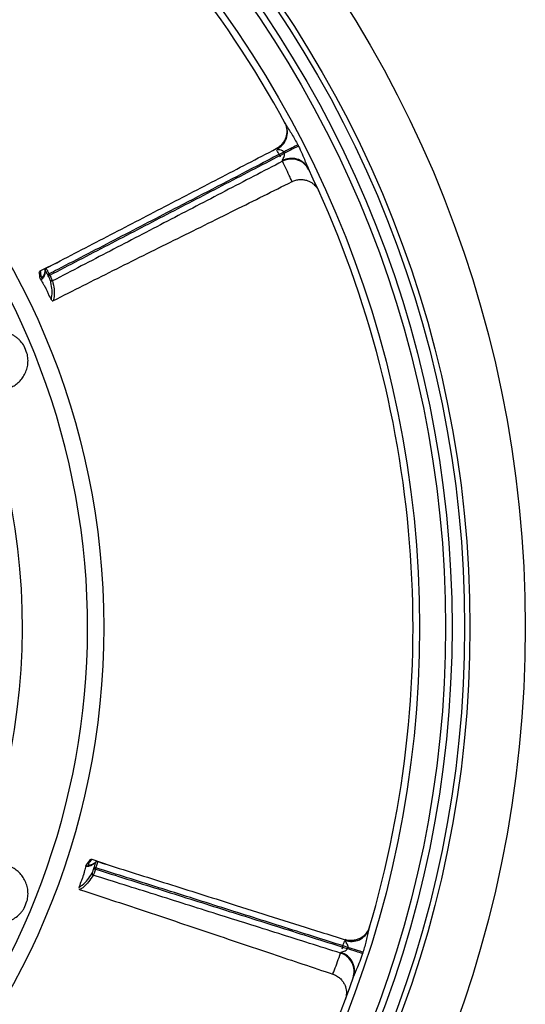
# Model space of a CAD drawing. Header units: millimetres. Extents: x 1924 to 3362, y 1692 to 3130.
# Tile 8 of 9: x 3052 to 3362, y 2179 to 2785. Entities that reach past the tile are written whole.
import ezdxf

# ---------------------------------------------------------------- set-up
doc = ezdxf.new("R2010")
doc.units = ezdxf.units.MM
doc.header["$LTSCALE"] = 2

msp = doc.modelspace()

# ---------------------------------------------------------------- linework, layer by layer
at = {"color": 7, "linetype": 'Continuous', "lineweight": 25}
for p, q in [((3214.42, 2721.65), (3214.47, 2721.57)), ((3213.25, 2697.5), (3213.18, 2697.82)), ((3064.35, 2630.2), (3075.61, 2635.76)), ((3069.31, 2627.04), (3068.92, 2627.79)), ((3069.8, 2628.24), (3070.19, 2627.49)), ((3065.67, 2625.45), (3064.78, 2627.13)), ((3065.8, 2626.42), (3065.96, 2626.63)), ((3072.46, 2611.94), (3072.46, 2611.9)), ((3093.58, 2264.09), (3094.14, 2265.9)), ((3096.01, 2268.38), (3107.9, 2264.35)), ((3097.28, 2262.63), (3097.53, 2263.44)), ((3098.47, 2263.14), (3098.21, 2262.34)), ((3088.83, 2249.73), (3088.8, 2249.71)), ((3266.79, 2226.92), (3266.76, 2226.83)), ((3244.17, 2197.73), (3244.18, 2197.77))]:
    msp.add_line(p, q, dxfattribs=at)
at = {"color": 7, "linetype": 'Continuous', "lineweight": 25, "flags": 128}
for points in [[(3222.62, 2707.64), (3221.84, 2707.24), (3220.94, 2706.78), (3219.95, 2706.27), (3218.86, 2705.71), (3217.71, 2705.12), (3216.5, 2704.5), (3215.26, 2703.87), (3213.99, 2703.22)], [(3223, 2706.9), (3222.21, 2706.5), (3221.32, 2706.05), (3220.32, 2705.54), (3219.24, 2704.98), (3218.08, 2704.4), (3216.87, 2703.78), (3215.63, 2703.14), (3214.36, 2702.5)], [(3068.92, 2627.79), (3068.95, 2627.8), (3069, 2627.83), (3069.08, 2627.87), (3069.19, 2627.93), (3069.32, 2627.99), (3069.47, 2628.07), (3069.63, 2628.15), (3069.8, 2628.24)], [(3069.31, 2627.04), (3069.34, 2627.05), (3069.39, 2627.08), (3069.47, 2627.12), (3069.58, 2627.18), (3069.71, 2627.24), (3069.86, 2627.32), (3070.02, 2627.4), (3070.19, 2627.49)], [(3097.28, 2262.63), (3097.3, 2262.62), (3097.36, 2262.61), (3097.45, 2262.58), (3097.56, 2262.54), (3097.7, 2262.5), (3097.86, 2262.45), (3098.04, 2262.39), (3098.21, 2262.34)], [(3097.53, 2263.44), (3097.55, 2263.43), (3097.61, 2263.41), (3097.7, 2263.38), (3097.82, 2263.35), (3097.96, 2263.3), (3098.12, 2263.25), (3098.29, 2263.2), (3098.47, 2263.14)], [(3262.42, 2210.44), (3261.59, 2210.71), (3260.63, 2211.02), (3259.56, 2211.36), (3258.41, 2211.74), (3257.17, 2212.14), (3255.88, 2212.56), (3254.55, 2212.99), (3253.2, 2213.43)], [(3262.67, 2211.22), (3261.84, 2211.49), (3260.88, 2211.8), (3259.82, 2212.14), (3258.66, 2212.52), (3257.42, 2212.91), (3256.13, 2213.33), (3254.8, 2213.76), (3253.45, 2214.2)]]:
    msp.add_lwpolyline(points, dxfattribs=at)
at = {"color": 7, "linetype": 'Continuous', "lineweight": 25}
for radius in [719, 685, 681.7, 674, 670, 654, 460]:
    msp.add_circle((2643.42, 2411.08), radius, dxfattribs=at)
for centre, radius, start, end in [((2643.42, 2411.08), 650, 28.40513, 70.74417), ((2643.42, 2411.08), 450, 287.92973, 252.07027), ((2643.42, 2411.08), 410, 328.41497, 80.16964), ((3204.8, 2715.4), 11.46, 295.17919, 25.22976), ((3218.86, 2687.85), 11.48, 28.97447, 119.66842), ((3218.8, 2686.98), 11.89, 26.20581, 117.77769), ((2643.42, 2411.08), 650, 343.40513, 25.74417), ((3071.46, 2624.85), 1, 208.42124, 297.27195), ((2643.42, 2411.08), 445.86, 22.20829, 22.79171), ((3097.24, 2259.56), 1, 163.41727, 252.27455), ((2643.42, 2411.08), 445.86, 337.20829, 337.79171), ((3255.56, 2229.31), 11.46, 250.1791, 340.22974), ((3245.36, 2199.31), 11.89, 341.20601, 72.77767), ((3246.02, 2199.89), 11.48, 343.97469, 74.66844), ((2643.42, 2411.08), 650, 298.40513, 340.74417)]:
    msp.add_arc(centre, radius, start, end, dxfattribs=at)
for points, knots in [([(3214.47, 2721.56), (3214.49, 2721.53), (3214.68, 2721.16), (3215.1, 2720.24), (3215.67, 2718.43), (3215.94, 2716.17), (3215.72, 2713.76), (3215.08, 2711.56), (3214.09, 2709.52), (3213.1, 2708.39), (3212.64, 2707.86)], [0, 0, 0, 0, 0.00817, 0.085665, 0.204408, 0.393051, 0.544219, 0.69345, 0.857395, 1, 1, 1, 1]), ([(3215.16, 2720.29), (3215.43, 2719.8), (3215.73, 2719.29), (3216.35, 2718.28), (3216.67, 2717.77), (3217.64, 2716.23), (3218.3, 2715.18), (3219.59, 2713.08), (3220.23, 2712.01), (3221.46, 2709.84), (3222.05, 2708.75), (3222.62, 2707.64)], [0, 0, 0, 0, 0.125, 0.125, 0.25, 0.25, 0.5, 0.5, 0.75, 0.75, 1, 1, 1, 1]), ([(3212.64, 2707.86), (3212.55, 2707.74), (3211.92, 2706.95), (3210.81, 2706.07), (3209.7, 2705.56), (3209.37, 2705.41)], [0, 0, 0, 0, 0.105833, 0.735552, 1, 1, 1, 1]), ([(3222.62, 2707.64), (3222.67, 2707.53), (3222.8, 2707.29), (3222.92, 2707.05), (3223, 2706.9)], [0, 0, 0, 0, 0.416072, 1, 1, 1, 1]), ([(3223, 2706.9), (3223.38, 2706.13), (3224.56, 2703.76), (3226.14, 2700.12), (3227.64, 2696.3), (3228.52, 2694.29), (3228.9, 2693.41)], [0, 0, 0, 0, 0.1729278, 0.529381, 0.7951438, 1, 1, 1, 1]), ([(3067.85, 2631.73), (3079.65, 2637.85), (3091.44, 2643.99), (3115.03, 2656.26), (3126.83, 2662.38), (3144.52, 2671.57), (3150.42, 2674.64), (3162.22, 2680.77), (3168.12, 2683.83), (3179.91, 2689.96), (3185.81, 2693.03), (3197.6, 2699.17), (3203.5, 2702.24), (3209.39, 2705.31)], [0, 0, 0, 0, 0.25, 0.25, 0.5, 0.5, 0.625, 0.625, 0.75, 0.75, 0.875, 0.875, 1, 1, 1, 1]), ([(3213.99, 2703.22), (3208.45, 2700.33), (3186.78, 2689.03), (3152.78, 2671.37), (3112, 2650.2), (3085.63, 2636.46), (3071.55, 2629.15), (3069.8, 2628.24)], [0, 0, 0, 0, 0.115344, 0.451094, 0.707273, 0.963452, 1, 1, 1, 1]), ([(3070.19, 2627.49), (3082.2, 2633.75), (3094.22, 2639.99), (3118.25, 2652.48), (3130.26, 2658.74), (3154.28, 2671.25), (3166.29, 2677.51), (3184.31, 2686.88), (3190.32, 2690.01), (3202.34, 2696.25), (3208.35, 2699.37), (3214.36, 2702.5)], [0, 0, 0, 0, 0.25, 0.25, 0.5, 0.5, 0.75, 0.75, 0.875, 0.875, 1, 1, 1, 1]), ([(3209.67, 2705.03), (3209.6, 2705.12), (3209.43, 2705.35), (3209.41, 2705.32), (3209.39, 2705.31)], [0, 0, 0, 0, 0.4206557, 1, 1, 1, 1]), ([(3213.99, 2703.22), (3213.9, 2703.36), (3213.68, 2703.7), (3212.85, 2704.2), (3211.54, 2704.51), (3210.31, 2704.7), (3209.77, 2704.92), (3209.7, 2705), (3209.67, 2705.03)], [0, 0, 0, 0, 0.093008, 0.213953, 0.52467, 0.862307, 0.959442, 1, 1, 1, 1]), ([(3213.18, 2697.82), (3213.15, 2697.93), (3213.18, 2698.07), (3213.28, 2698.39), (3213.35, 2698.56), (3213.59, 2699.1), (3213.78, 2699.48), (3214.13, 2700.27), (3214.31, 2700.68), (3214.47, 2701.35), (3214.51, 2701.58), (3214.5, 2702.04), (3214.46, 2702.28), (3214.36, 2702.5)], [0, 0, 0, 0, 0.125, 0.125, 0.25, 0.25, 0.5, 0.5, 0.75, 0.75, 0.875, 0.875, 1, 1, 1, 1]), ([(3214.36, 2702.5), (3214.29, 2702.64), (3214.16, 2702.88), (3214.04, 2703.12), (3213.99, 2703.22)], [0, 0, 0, 0, 0.583885, 1, 1, 1, 1]), ([(3213.25, 2697.5), (3201.47, 2691.38), (3189.69, 2685.25), (3166.14, 2672.99), (3154.36, 2666.86), (3130.81, 2654.59), (3119.03, 2648.46), (3095.48, 2636.21), (3083.69, 2630.09), (3071.92, 2623.96)], [0, 0, 0, 0, 0.25, 0.25, 0.5, 0.5, 0.75, 0.75, 1, 1, 1, 1]), ([(3072.49, 2611.89), (3084.64, 2618.04), (3109.26, 2630.5), (3146.51, 2648.95), (3183.24, 2667.13), (3207.4, 2679.21), (3219.06, 2685.04)], [0, 0, 0, 0, 0.249498, 0.505365, 0.761202, 1, 1, 1, 1]), ([(3219.11, 2684.94), (3219.44, 2685.13), (3220.56, 2685.76), (3222.64, 2686.25), (3225.1, 2686.4), (3227.35, 2686.07), (3229.33, 2685.41), (3231.02, 2684.51), (3232.39, 2683.48), (3233.48, 2682.42), (3234.28, 2681.43), (3234.84, 2680.57), (3235.18, 2679.96), (3235.36, 2679.59), (3235.42, 2679.48), (3235.42, 2679.47)], [0, 0, 0, 0, 0.0596458, 0.1997261, 0.3270291, 0.4440411, 0.5519083, 0.6508037, 0.740283, 0.8193612, 0.8865441, 0.9399331, 0.977689, 0.9985413, 1, 1, 1, 1]), ([(3063.9, 2628.8), (3063.77, 2629.04), (3063.75, 2629.34), (3063.91, 2629.86), (3064.1, 2630.08), (3064.35, 2630.2)], [0, 0, 0, 0, 0.5, 0.5, 1, 1, 1, 1]), ([(3064.53, 2625.1), (3064.4, 2625.39), (3064.13, 2626.01), (3064.1, 2627.66), (3063.93, 2628.63), (3063.9, 2628.8)], [0, 0, 0, 0, 0.4220861, 0.8984364, 1, 1, 1, 1]), ([(3067.32, 2631), (3067.31, 2630.74), (3067.28, 2630.28), (3067.2, 2629.66), (3067.12, 2629.18), (3067.03, 2628.8), (3066.94, 2628.44), (3066.81, 2628.07), (3066.66, 2627.68), (3066.46, 2627.28), (3066.2, 2626.87), (3065.93, 2626.52), (3065.75, 2626.37), (3065.66, 2626.29)], [0, 0, 0, 0, 0.137621, 0.247767, 0.330473, 0.395489, 0.46147, 0.528862, 0.609566, 0.688238, 0.77073, 0.877604, 1, 1, 1, 1]), ([(3067.33, 2631), (3067.33, 2631.05), (3067.35, 2631.16), (3067.43, 2631.33), (3067.58, 2631.55), (3067.74, 2631.66), (3067.85, 2631.73)], [0, 0, 0, 0, 0.155309, 0.377762, 0.595563, 1, 1, 1, 1]), ([(3068.92, 2627.79), (3068.83, 2627.97), (3068.73, 2628.15), (3068.54, 2628.5), (3068.45, 2628.68), (3068.27, 2629.01), (3068.18, 2629.17), (3068.02, 2629.46), (3067.94, 2629.6), (3067.73, 2629.96), (3067.62, 2630.14), (3067.5, 2630.31), (3067.47, 2630.35), (3067.43, 2630.39), (3067.42, 2630.4), (3067.42, 2630.38)], [0, 0, 0, 0, 0.125, 0.125, 0.25, 0.25, 0.375, 0.375, 0.5, 0.5, 0.75, 0.75, 0.875, 0.875, 1, 1, 1, 1]), ([(3067.85, 2631.73), (3067.85, 2631.75), (3067.86, 2631.74), (3067.91, 2631.68), (3067.94, 2631.63), (3068.09, 2631.4), (3068.23, 2631.15), (3068.5, 2630.66), (3068.61, 2630.48), (3068.82, 2630.08), (3068.93, 2629.87), (3069.17, 2629.43), (3069.29, 2629.2), (3069.54, 2628.73), (3069.67, 2628.49), (3069.8, 2628.24)], [0, 0, 0, 0, 0.125, 0.125, 0.25, 0.25, 0.5, 0.5, 0.625, 0.625, 0.75, 0.75, 0.875, 0.875, 1, 1, 1, 1]), ([(3070.19, 2627.49), (3070.4, 2627.08), (3070.61, 2626.67), (3071.01, 2625.89), (3071.19, 2625.53), (3071.5, 2624.89), (3071.63, 2624.61), (3071.83, 2624.19), (3071.89, 2624.04), (3071.92, 2623.96)], [0, 0, 0, 0, 0.25, 0.25, 0.5, 0.5, 0.75, 0.75, 1, 1, 1, 1]), ([(3064.45, 2625.17), (3064.86, 2624.39), (3065.36, 2623.45), (3066.33, 2621.93), (3066.71, 2621.3), (3067.04, 2620.73), (3067.27, 2620.31), (3067.5, 2619.87), (3067.81, 2619.25), (3068.21, 2618.44), (3068.83, 2617.1), (3069.87, 2614.74), (3070.64, 2613.23), (3071.19, 2612.17)], [0, 0, 0, 0, 0.3088568, 0.3680354, 0.4152019, 0.4348476, 0.4529617, 0.4706693, 0.4889874, 0.5301184, 0.5796603, 0.7035311, 1, 1, 1, 1]), ([(3070.58, 2624.37), (3070.56, 2624.43), (3070.52, 2624.55), (3070.38, 2624.87), (3070.29, 2625.08), (3070.06, 2625.56), (3069.92, 2625.83), (3069.63, 2626.42), (3069.48, 2626.72), (3069.31, 2627.04)], [0, 0, 0, 0, 0.25, 0.25, 0.5, 0.5, 0.75, 0.75, 1, 1, 1, 1]), ([(3071.13, 2612.45), (3071.15, 2612.58), (3071.19, 2612.87), (3071.7, 2615.9), (3071.67, 2619.27), (3070.94, 2622.67), (3070.58, 2624.37)], [0, 0, 0, 0, 0.121377, 0.272898, 0.636269, 1, 1, 1, 1]), ([(3071.6, 2611.86), (3071.72, 2611.82), (3071.96, 2611.74), (3072.28, 2611.8), (3072.42, 2611.87), (3072.46, 2611.89)], [0, 0, 0, 0, 0.39422, 0.785815, 1, 1, 1, 1]), ([(3054.47, 2583.8), (3053.83, 2584.91), (3053.1, 2585.93), (3051.86, 2587.31), (3051.43, 2587.75), (3050.52, 2588.58), (3050.05, 2588.96), (3049.09, 2589.68), (3048.6, 2590.01), (3047.59, 2590.61), (3047.07, 2590.89), (3045.5, 2591.63), (3044.44, 2592.01), (3042.29, 2592.57), (3041.2, 2592.74), (3039.06, 2592.9), (3038.01, 2592.88), (3036.44, 2592.72), (3035.92, 2592.64), (3034.89, 2592.44), (3034.39, 2592.32), (3032.9, 2591.89), (3031.94, 2591.53), (3030.09, 2590.63), (3029.19, 2590.1), (3027.51, 2588.89), (3026.72, 2588.22), (3025.26, 2586.73), (3024.58, 2585.91), (3023.35, 2584.11), (3022.82, 2583.15), (3022.14, 2581.62), (3021.94, 2581.09), (3021.58, 2580.01), (3021.42, 2579.44), (3021.03, 2577.73), (3020.88, 2576.55), (3020.83, 2574.72), (3020.85, 2574.1), (3020.94, 2572.86), (3021.02, 2572.24), (3021.25, 2571.01), (3021.39, 2570.4), (3021.75, 2569.18), (3021.97, 2568.57), (3022.21, 2567.98)], [0, 0, 0, 0, 0.0625, 0.0625, 0.09375, 0.09375, 0.125, 0.125, 0.15625, 0.15625, 0.1875, 0.1875, 0.25, 0.25, 0.3125, 0.3125, 0.375, 0.375, 0.40625, 0.40625, 0.4375, 0.4375, 0.5, 0.5, 0.5625, 0.5625, 0.625, 0.625, 0.6875, 0.6875, 0.75, 0.75, 0.78125, 0.78125, 0.8125, 0.8125, 0.875, 0.875, 0.90625, 0.90625, 0.9375, 0.9375, 0.96875, 0.96875, 1, 1, 1, 1]), ([(3022.21, 2567.98), (3022.7, 2566.8), (3023.3, 2565.69), (3024.38, 2564.13), (3024.77, 2563.63), (3025.57, 2562.69), (3026, 2562.24), (3026.88, 2561.4), (3027.34, 2561.01), (3028.29, 2560.27), (3028.77, 2559.93), (3029.76, 2559.31), (3030.27, 2559.03), (3031.29, 2558.52), (3031.81, 2558.29), (3033.39, 2557.68), (3034.44, 2557.38), (3036.57, 2556.98), (3037.64, 2556.88), (3039.75, 2556.86), (3040.78, 2556.94), (3042.83, 2557.28), (3043.84, 2557.55), (3045.78, 2558.23), (3046.71, 2558.65), (3048.06, 2559.4), (3048.5, 2559.67), (3049.36, 2560.26), (3049.79, 2560.57), (3051.01, 2561.57), (3051.77, 2562.3), (3053.16, 2563.91), (3053.79, 2564.79), (3054.64, 2566.22), (3054.9, 2566.72), (3055.38, 2567.75), (3055.6, 2568.27), (3055.98, 2569.36), (3056.15, 2569.91), (3056.44, 2571.05), (3056.56, 2571.64), (3056.82, 2573.43), (3056.88, 2574.64), (3056.78, 2576.49), (3056.71, 2577.11), (3056.51, 2578.36), (3056.37, 2578.98), (3056.21, 2579.6)], [0, 0, 0, 0, 0.0625, 0.0625, 0.09375, 0.09375, 0.125, 0.125, 0.15625, 0.15625, 0.1875, 0.1875, 0.21875, 0.21875, 0.25, 0.25, 0.3125, 0.3125, 0.375, 0.375, 0.4375, 0.4375, 0.5, 0.5, 0.5625, 0.5625, 0.59375, 0.59375, 0.625, 0.625, 0.6875, 0.6875, 0.75, 0.75, 0.78125, 0.78125, 0.8125, 0.8125, 0.84375, 0.84375, 0.875, 0.875, 0.9375, 0.9375, 0.96875, 0.96875, 1, 1, 1, 1]), ([(3056.21, 2242.56), (3056.54, 2243.79), (3056.74, 2245.03), (3056.85, 2246.88), (3056.85, 2247.5), (3056.79, 2248.73), (3056.73, 2249.33), (3056.56, 2250.52), (3056.44, 2251.1), (3056.16, 2252.24), (3055.99, 2252.8), (3055.4, 2254.43), (3054.92, 2255.45), (3053.8, 2257.36), (3053.15, 2258.26), (3051.75, 2259.88), (3050.99, 2260.62), (3049.76, 2261.61), (3049.34, 2261.92), (3048.47, 2262.51), (3048.03, 2262.78), (3046.68, 2263.53), (3045.74, 2263.95), (3043.8, 2264.63), (3042.79, 2264.88), (3040.75, 2265.22), (3039.71, 2265.3), (3037.62, 2265.28), (3036.56, 2265.18), (3034.42, 2264.77), (3033.37, 2264.48), (3031.81, 2263.87), (3031.29, 2263.64), (3030.27, 2263.13), (3029.76, 2262.84), (3028.27, 2261.91), (3027.33, 2261.18), (3026, 2259.92), (3025.57, 2259.47), (3024.76, 2258.52), (3024.38, 2258.03), (3023.67, 2257), (3023.34, 2256.47), (3022.73, 2255.35), (3022.46, 2254.77), (3022.21, 2254.18)], [0, 0, 0, 0, 0.0625, 0.0625, 0.09375, 0.09375, 0.125, 0.125, 0.15625, 0.15625, 0.1875, 0.1875, 0.25, 0.25, 0.3125, 0.3125, 0.375, 0.375, 0.40625, 0.40625, 0.4375, 0.4375, 0.5, 0.5, 0.5625, 0.5625, 0.625, 0.625, 0.6875, 0.6875, 0.75, 0.75, 0.78125, 0.78125, 0.8125, 0.8125, 0.875, 0.875, 0.90625, 0.90625, 0.9375, 0.9375, 0.96875, 0.96875, 1, 1, 1, 1]), ([(3092.51, 2264.75), (3092.25, 2263.9), (3091.95, 2262.9), (3091.56, 2261.13), (3091.38, 2260.41), (3091.21, 2259.78), (3091.07, 2259.32), (3090.92, 2258.85), (3090.71, 2258.19), (3090.42, 2257.34), (3089.91, 2255.94), (3088.97, 2253.55), (3088.46, 2251.93), (3088.09, 2250.8)], [0, 0, 0, 0, 0.308857, 0.368035, 0.415202, 0.434847, 0.452962, 0.470669, 0.488987, 0.530119, 0.57966, 0.703531, 1, 1, 1, 1]), ([(3092.6, 2264.79), (3092.71, 2265.04), (3092.94, 2265.64), (3094.03, 2266.76), (3094.6, 2267.56), (3094.7, 2267.7)], [0, 0, 0, 0, 0.3835779, 0.8916689, 1, 1, 1, 1]), ([(3098.67, 2266.84), (3098.48, 2266.67), (3098.13, 2266.37), (3097.64, 2265.98), (3097.24, 2265.7), (3096.91, 2265.49), (3096.59, 2265.31), (3096.24, 2265.13), (3095.86, 2264.97), (3095.43, 2264.82), (3094.96, 2264.71), (3094.52, 2264.66), (3094.29, 2264.68), (3094.16, 2264.69)], [0, 0, 0, 0, 0.137621, 0.247767, 0.330473, 0.395489, 0.46147, 0.528862, 0.609566, 0.688238, 0.77073, 0.877604, 1, 1, 1, 1]), ([(3094.7, 2267.7), (3094.78, 2267.97), (3094.97, 2268.19), (3095.45, 2268.45), (3095.75, 2268.47), (3096.01, 2268.38)], [0, 0, 0, 0, 0.5, 0.5, 1, 1, 1, 1]), ([(3097.53, 2263.44), (3097.59, 2263.64), (3097.65, 2263.83), (3097.77, 2264.21), (3097.83, 2264.4), (3097.93, 2264.76), (3097.98, 2264.94), (3098.08, 2265.26), (3098.12, 2265.41), (3098.23, 2265.81), (3098.28, 2266.03), (3098.32, 2266.23), (3098.32, 2266.28), (3098.32, 2266.34), (3098.32, 2266.34), (3098.3, 2266.33)], [0, 0, 0, 0, 0.125, 0.125, 0.25, 0.25, 0.375, 0.375, 0.5, 0.5, 0.75, 0.75, 0.875, 0.875, 1, 1, 1, 1]), ([(3099.56, 2266.98), (3099.57, 2267), (3099.58, 2266.99), (3099.57, 2266.91), (3099.56, 2266.85), (3099.49, 2266.58), (3099.42, 2266.3), (3099.27, 2265.77), (3099.21, 2265.56), (3099.08, 2265.14), (3099.01, 2264.91), (3098.87, 2264.43), (3098.79, 2264.17), (3098.63, 2263.66), (3098.55, 2263.4), (3098.47, 2263.14)], [0, 0, 0, 0, 0.125, 0.125, 0.25, 0.25, 0.5, 0.5, 0.625, 0.625, 0.75, 0.75, 0.875, 0.875, 1, 1, 1, 1]), ([(3098.67, 2266.84), (3098.71, 2266.87), (3098.81, 2266.94), (3098.98, 2267), (3099.24, 2267.05), (3099.43, 2267.01), (3099.56, 2266.98)], [0, 0, 0, 0, 0.1553095, 0.3777455, 0.5955743, 1, 1, 1, 1]), ([(3099.56, 2266.98), (3101.5, 2266.37), (3116.68, 2261.57), (3145.1, 2252.61), (3188.9, 2238.74), (3224.42, 2227.51), (3246.72, 2220.49), (3251.68, 2218.93)], [0, 0, 0, 0, 0.038378, 0.29937, 0.560351, 0.902386, 1, 1, 1, 1]), ([(3088.24, 2251.03), (3088.35, 2251.11), (3088.58, 2251.29), (3091.09, 2253.07), (3093.45, 2255.48), (3095.34, 2258.39), (3096.29, 2259.85)], [0, 0, 0, 0, 0.121377, 0.272898, 0.636269, 1, 1, 1, 1]), ([(3096.29, 2259.85), (3096.32, 2259.91), (3096.37, 2260.02), (3096.5, 2260.35), (3096.58, 2260.56), (3096.76, 2261.06), (3096.86, 2261.35), (3097.07, 2261.97), (3097.17, 2262.3), (3097.28, 2262.63)], [0, 0, 0, 0, 0.25, 0.25, 0.5, 0.5, 0.75, 0.75, 1, 1, 1, 1]), ([(3098.21, 2262.34), (3098.07, 2261.89), (3097.94, 2261.46), (3097.66, 2260.63), (3097.54, 2260.24), (3097.3, 2259.56), (3097.2, 2259.28), (3097.04, 2258.84), (3096.98, 2258.69), (3096.94, 2258.61)], [0, 0, 0, 0, 0.25, 0.25, 0.5, 0.5, 0.75, 0.75, 1, 1, 1, 1]), ([(3248.88, 2210.68), (3236.22, 2214.68), (3223.56, 2218.68), (3198.24, 2226.66), (3185.57, 2230.65), (3160.25, 2238.63), (3147.59, 2242.63), (3122.26, 2250.62), (3109.6, 2254.62), (3096.94, 2258.61)], [0, 0, 0, 0, 0.25, 0.25, 0.5, 0.5, 0.75, 0.75, 1, 1, 1, 1]), ([(3098.21, 2262.34), (3111.13, 2258.26), (3124.04, 2254.18), (3149.87, 2246.02), (3162.79, 2241.95), (3188.62, 2233.81), (3201.54, 2229.74), (3220.91, 2223.63), (3227.37, 2221.59), (3240.28, 2217.51), (3246.74, 2215.47), (3253.2, 2213.43)], [0, 0, 0, 0, 0.25, 0.25, 0.5, 0.5, 0.75, 0.75, 0.875, 0.875, 1, 1, 1, 1]), ([(3253.45, 2214.2), (3240.53, 2218.26), (3227.61, 2222.33), (3201.78, 2230.5), (3188.87, 2234.58), (3163.04, 2242.74), (3150.13, 2246.83), (3124.3, 2254.99), (3111.38, 2259.06), (3098.47, 2263.14)], [0, 0, 0, 0, 0.25, 0.25, 0.5, 0.5, 0.75, 0.75, 1, 1, 1, 1]), ([(3022.21, 2254.18), (3021.72, 2253), (3021.36, 2251.79), (3021.02, 2249.92), (3020.94, 2249.29), (3020.85, 2248.06), (3020.83, 2247.44), (3020.86, 2246.23), (3020.91, 2245.62), (3021.06, 2244.43), (3021.16, 2243.85), (3021.42, 2242.71), (3021.58, 2242.15), (3021.94, 2241.07), (3022.15, 2240.53), (3022.83, 2238.99), (3023.37, 2238.03), (3024.59, 2236.25), (3025.27, 2235.41), (3026.75, 2233.91), (3027.54, 2233.24), (3029.23, 2232.04), (3030.13, 2231.51), (3031.98, 2230.62), (3032.94, 2230.25), (3034.43, 2229.83), (3034.93, 2229.71), (3035.95, 2229.52), (3036.47, 2229.44), (3038.04, 2229.28), (3039.1, 2229.26), (3041.22, 2229.42), (3042.29, 2229.59), (3043.9, 2230.01), (3044.44, 2230.18), (3045.51, 2230.56), (3046.03, 2230.78), (3047.07, 2231.27), (3047.58, 2231.55), (3048.59, 2232.15), (3049.09, 2232.48), (3050.54, 2233.56), (3051.44, 2234.38), (3052.67, 2235.76), (3053.06, 2236.24), (3053.81, 2237.27), (3054.15, 2237.81), (3054.47, 2238.36)], [0, 0, 0, 0, 0.0625, 0.0625, 0.09375, 0.09375, 0.125, 0.125, 0.15625, 0.15625, 0.1875, 0.1875, 0.21875, 0.21875, 0.25, 0.25, 0.3125, 0.3125, 0.375, 0.375, 0.4375, 0.4375, 0.5, 0.5, 0.5625, 0.5625, 0.59375, 0.59375, 0.625, 0.625, 0.6875, 0.6875, 0.75, 0.75, 0.78125, 0.78125, 0.8125, 0.8125, 0.84375, 0.84375, 0.875, 0.875, 0.9375, 0.9375, 0.96875, 0.96875, 1, 1, 1, 1]), ([(3088.16, 2250.28), (3088.22, 2250.17), (3088.33, 2249.94), (3088.6, 2249.75), (3088.75, 2249.71), (3088.8, 2249.7)], [0, 0, 0, 0, 0.394214, 0.785812, 1, 1, 1, 1]), ([(3088.81, 2249.68), (3101.76, 2245.43), (3127.98, 2236.83), (3167.36, 2223.54), (3206.18, 2210.42), (3231.81, 2201.88), (3244.18, 2197.76)], [0, 0, 0, 0, 0.249498, 0.505364, 0.761202, 1, 1, 1, 1]), ([(3266.76, 2226.83), (3266.75, 2226.79), (3266.62, 2226.39), (3266.27, 2225.45), (3265.39, 2223.77), (3263.98, 2221.98), (3262.12, 2220.43), (3260.12, 2219.33), (3257.98, 2218.59), (3256.47, 2218.48), (3255.77, 2218.44)], [0, 0, 0, 0, 0.008172, 0.085666, 0.204409, 0.393052, 0.544219, 0.693449, 0.857392, 1, 1, 1, 1]), ([(3266.35, 2225.44), (3266.19, 2224.9), (3266.04, 2224.33), (3265.77, 2223.18), (3265.63, 2222.59), (3265.23, 2220.82), (3264.96, 2219.61), (3264.38, 2217.21), (3264.07, 2216), (3263.41, 2213.6), (3263.06, 2212.41), (3262.67, 2211.22)], [0, 0, 0, 0, 0.125, 0.125, 0.25, 0.25, 0.5, 0.5, 0.75, 0.75, 1, 1, 1, 1]), ([(3253.45, 2214.2), (3253.52, 2214.42), (3253.54, 2214.66), (3253.48, 2215.11), (3253.42, 2215.33), (3253.17, 2215.95), (3252.94, 2216.32), (3252.48, 2217.04), (3252.24, 2217.37), (3251.94, 2217.85), (3251.84, 2218), (3251.7, 2218.3), (3251.66, 2218.43), (3251.67, 2218.53)], [0, 0, 0, 0, 0.125, 0.125, 0.25, 0.25, 0.5, 0.5, 0.75, 0.75, 0.875, 0.875, 1, 1, 1, 1]), ([(3251.67, 2218.53), (3251.69, 2218.65), (3251.73, 2218.93), (3251.69, 2218.93), (3251.68, 2218.93)], [0, 0, 0, 0, 0.420654, 1, 1, 1, 1]), ([(3255.77, 2218.44), (3255.62, 2218.42), (3254.62, 2218.3), (3253.21, 2218.46), (3252.06, 2218.89), (3251.72, 2219.02)], [0, 0, 0, 0, 0.105824, 0.735543, 1, 1, 1, 1]), ([(3249.06, 2210.96), (3249.11, 2211.05), (3249.23, 2211.13), (3249.53, 2211.29), (3249.7, 2211.36), (3250.25, 2211.57), (3250.65, 2211.7), (3251.46, 2212.01), (3251.88, 2212.18), (3252.46, 2212.54), (3252.65, 2212.68), (3252.98, 2213), (3253.12, 2213.2), (3253.2, 2213.43)], [0, 0, 0, 0, 0.125, 0.125, 0.25, 0.25, 0.5, 0.5, 0.75, 0.75, 0.875, 0.875, 1, 1, 1, 1]), ([(3253.2, 2213.43), (3253.24, 2213.58), (3253.29, 2213.73), (3253.34, 2213.88), (3253.38, 2213.98), (3253.41, 2214.09), (3253.45, 2214.2)], [0, 0, 0, 0, 0.0002366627, 0.0002366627, 0.0002366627, 0.0004053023, 0.0004053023, 0.0004053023, 0.0004053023]), ([(3262.42, 2210.44), (3262.15, 2209.62), (3261.31, 2207.1), (3259.85, 2203.42), (3258.21, 2199.66), (3257.41, 2197.61), (3257.06, 2196.72)], [0, 0, 0, 0, 0.172926, 0.529382, 0.795145, 1, 1, 1, 1]), ([(3262.67, 2211.22), (3262.64, 2211.11), (3262.6, 2211), (3262.57, 2210.89), (3262.52, 2210.74), (3262.47, 2210.59), (3262.42, 2210.44)], [0, 0, 0, 0, 0.000171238, 0.000171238, 0.000171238, 0.0004115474, 0.0004115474, 0.0004115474, 0.0004115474]), ([(3244.14, 2197.65), (3244.51, 2197.55), (3245.75, 2197.21), (3247.56, 2196.09), (3249.42, 2194.45), (3250.77, 2192.63), (3251.7, 2190.76), (3252.26, 2188.93), (3252.51, 2187.23), (3252.52, 2185.71), (3252.38, 2184.44), (3252.17, 2183.44), (3251.98, 2182.77), (3251.85, 2182.38), (3251.81, 2182.26), (3251.81, 2182.25)], [0, 0, 0, 0, 0.0596359, 0.1997153, 0.3270187, 0.4440346, 0.5519019, 0.6507971, 0.7402778, 0.8193578, 0.8865403, 0.9399303, 0.9776869, 0.9985412, 1, 1, 1, 1])]:
    msp.add_open_spline(points, degree=3, knots=knots, dxfattribs=at)
at = {"color": 8, "linetype": 'Continuous', "lineweight": 25}
for points, knots in [([(3212.03, 2700.14), (3211.85, 2700.46), (3211.51, 2701.11), (3210.31, 2703.34), (3209.71, 2704.45)], [0, 0, 0, 0, 0.50172, 1, 1, 1, 1]), ([(3219.07, 2685.01), (3219.03, 2685.1), (3218.89, 2685.35), (3216.95, 2689.82), (3214.86, 2694.16), (3213.25, 2697.5)], [0, 0, 0, 0, 0.099626, 0.306656, 1, 1, 1, 1]), ([(3064.35, 2630.2), (3064.37, 2630.12), (3064.4, 2629.93), (3064.51, 2629.24), (3064.61, 2628.01), (3064.74, 2626.73), (3065.13, 2626.1), (3065.59, 2626.19), (3066.02, 2626.54), (3066.21, 2626.76), (3066.31, 2626.88)], [0, 0, 0, 0, 0.0273878, 0.0559981, 0.2174133, 0.426639, 0.5895626, 0.7974739, 0.8939351, 1, 1, 1, 1]), ([(3067.42, 2630.38), (3067.37, 2629.73), (3067.26, 2628.43), (3066.68, 2626.55), (3065.59, 2625.06), (3064.68, 2624.58), (3064.55, 2625.05), (3064.53, 2625.1)], [0, 0, 0, 0, 0.280723, 0.561336, 0.842116, 0.983209, 1, 1, 1, 1]), ([(3067.42, 2630.38), (3067.38, 2630.5), (3067.31, 2630.68), (3067.3, 2630.89), (3067.32, 2630.98), (3067.33, 2631)], [0, 0, 0, 0, 0.58666, 0.902585, 1, 1, 1, 1]), ([(3071.92, 2623.96), (3072.28, 2622.26), (3073.01, 2618.86), (3073.03, 2615.48), (3072.52, 2612.38), (3072.48, 2612.08), (3072.46, 2611.94)], [0, 0, 0, 0, 0.357502, 0.715436, 0.863474, 1, 1, 1, 1]), ([(3098.3, 2266.33), (3097.8, 2265.91), (3096.81, 2265.07), (3095.08, 2264.15), (3093.21, 2263.85), (3092.26, 2264.2), (3092.55, 2264.69), (3092.6, 2264.79)], [0, 0, 0, 0, 0.27565, 0.551193, 0.826899, 0.965442, 1, 1, 1, 1]), ([(3096.01, 2268.38), (3095.96, 2268.3), (3095.85, 2268.15), (3095.44, 2267.59), (3094.64, 2266.65), (3093.83, 2265.65), (3093.65, 2264.93), (3094.04, 2264.67), (3094.59, 2264.61), (3094.89, 2264.63), (3095.04, 2264.64)], [0, 0, 0, 0, 0.027388, 0.055998, 0.217413, 0.426639, 0.589563, 0.797474, 0.893935, 1, 1, 1, 1]), ([(3098.3, 2266.33), (3098.35, 2266.45), (3098.43, 2266.62), (3098.58, 2266.78), (3098.66, 2266.83), (3098.67, 2266.84)], [0, 0, 0, 0, 0.5866839, 0.9025929, 1, 1, 1, 1]), ([(3096.94, 2258.61), (3096, 2257.15), (3094.11, 2254.24), (3091.73, 2251.83), (3089.18, 2250), (3088.94, 2249.82), (3088.83, 2249.73)], [0, 0, 0, 0, 0.357502, 0.715436, 0.863474, 1, 1, 1, 1]), ([(3249.88, 2213.41), (3249.99, 2213.76), (3250.2, 2214.46), (3250.93, 2216.89), (3251.29, 2218.1)], [0, 0, 0, 0, 0.50172, 1, 1, 1, 1]), ([(3244.18, 2197.77), (3244.2, 2197.85), (3244.29, 2198.12), (3246.07, 2202.65), (3247.66, 2207.18), (3248.88, 2210.68)], [0, 0, 0, 0, 0.091553, 0.300439, 1, 1, 1, 1])]:
    msp.add_open_spline(points, degree=3, knots=knots, dxfattribs=at)
at = {"color": 7, "linetype": 'Continuous', "lineweight": 25}
msp.add_open_spline([(3248.88, 2210.68), (3248.93, 2210.73), (3248.98, 2210.83), (3249.06, 2210.96)], degree=3, dxfattribs=at)

doc.saveas('drawing.dxf')
